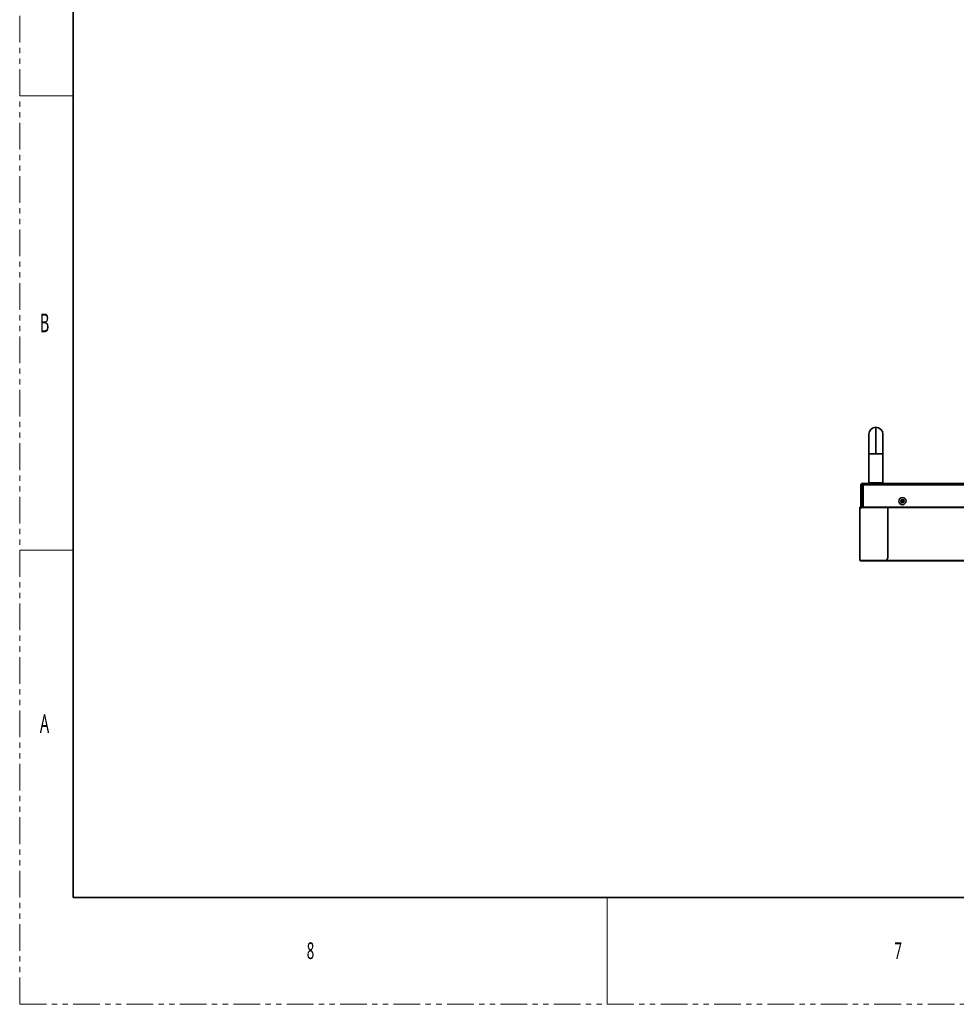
# Model space of a CAD drawing. Header units: millimetres. Extents: x 2 to 1120, y -2 to 861.
# Tile 1 of 226: x 2 to 225, y -2 to 232. Entities that reach past the tile are written whole.
import ezdxf

# ---------------------------------------------------------------- set-up
doc = ezdxf.new("R2010")
doc.units = ezdxf.units.MM
doc.linetypes.add('PHANTOM', pattern=[12.7, 6.35, -1.27, 1.27, -1.27, 1.27, -1.27])
doc.styles.add('SLDTEXTSTYLE1', font='meiryo.ttc', dxfattribs={"width": 0.6})

msp = doc.modelspace()

# ---------------------------------------------------------------- linework, layer by layer
at = {"color": 7, "linetype": 'PHANTOM', "lineweight": 18}
for q in [(2.3854, 861.358), (1119.9854, -2.242)]:
    msp.add_line((2.3854, -2.242), q, dxfattribs=at)
at = {"color": 7, "linetype": 'Continuous', "lineweight": 35}
for p, q in [((15.0854, 835.958), (15.0854, 23.158)), ((205.9677, 134.9119), (205.9677, 128.5785)), ((204.3011, 128.5785), (204.3011, 121.7452)), ((207.6344, 121.7452), (207.6344, 128.5785)), ((204.3011, 121.7452), (204.4677, 121.5785)), ((205.9677, 121.7452), (204.3011, 121.7452)), ((207.6344, 121.7452), (205.9677, 121.7452)), ((207.4677, 121.5785), (207.6344, 121.7452)), ((202.7344, 121.2452), (202.4011, 121.2452)), ((202.4011, 121.2452), (202.4011, 115.8985)), ((605.1411, 121.5785), (202.7344, 121.5785)), ((202.7344, 121.2452), (202.7344, 121.5785)), ((202.9701, 121.2452), (202.7344, 121.2452)), ((202.7344, 121.2452), (202.7344, 115.8985)), ((202.9701, 121.2452), (604.9053, 121.2452)), ((202.9701, 115.8985), (202.9701, 121.2452)), ((202.9701, 118.1119), (202.8344, 118.1119)), ((211.8823, 117.5119), (212.6598, 117.5119)), ((211.8969, 117.1785), (212.6452, 117.1785)), ((202.1094, 115.8452), (202.1361, 115.8452)), ((202.1094, 103.3113), (202.1094, 115.5785)), ((202.1361, 115.5785), (202.1094, 115.5785)), ((202.1364, 103.3119), (202.1364, 115.5785)), ((202.1364, 115.5785), (202.1364, 115.5785)), ((202.1627, 115.8719), (202.1627, 115.8985)), ((202.1627, 115.8985), (202.3208, 115.8985)), ((202.1627, 115.8719), (202.3208, 115.8719)), ((202.3208, 115.8985), (202.5555, 115.8985)), ((202.3208, 115.8985), (202.3208, 115.8719)), ((202.3208, 115.8719), (202.5539, 115.8719)), ((202.3791, 115.8685), (202.5636, 115.8685)), ((208.8031, 115.8452), (202.558, 115.8452)), ((202.5755, 115.8985), (208.8031, 115.8985)), ((202.8344, 116.6119), (202.9701, 116.6119)), ((373.7277, 115.8919), (208.8031, 115.8919)), ((208.8031, 103.8785), (208.8031, 115.8452)), ((373.7294, 115.8452), (208.8031, 115.8452)), ((202.1094, 103.3113), (202.1361, 103.3113)), ((202.1094, 103.2119), (202.1094, 103.3113)), ((202.1094, 103.2119), (202.1361, 103.2119)), ((202.1361, 103.2119), (202.1361, 103.3113)), ((202.1361, 103.2119), (202.1594, 103.2119)), ((202.1364, 103.3119), (202.2364, 103.2119)), ((202.1594, 103.2119), (202.1594, 103.2889)), ((202.2359, 103.2119), (202.1594, 103.2883)), ((202.2261, 103.1952), (202.2261, 103.1452)), ((202.2261, 103.1952), (605.6294, 103.1952)), ((202.2261, 103.1452), (605.6294, 103.1452)), ((202.2359, 103.2119), (202.2364, 103.2119)), ((202.2364, 103.2119), (208.4697, 103.2785)), ((207.2277, 103.2653), (207.2277, 103.2119)), ((207.2277, 103.2119), (600.6277, 103.2119)), ((208.4697, 103.2785), (208.8031, 103.8785)), ((15.0854, 23.158), (1107.2854, 23.158))]:
    msp.add_line(p, q, dxfattribs=at)
at = {"color": 7, "linetype": 'Continuous', "lineweight": 18}
for p, q in [((2.3854, 213.658), (15.0854, 213.658)), ((2.3854, 105.708), (15.0854, 105.708)), ((142.0854, 23.158), (142.0854, -2.242))]:
    msp.add_line(p, q, dxfattribs=at)
at = {"color": 8, "linetype": 'Continuous', "lineweight": 35}
for p, q in [((204.3011, 128.5785), (205.9677, 128.5785)), ((205.9677, 128.5785), (207.6344, 128.5785)), ((202.8344, 118.1119), (202.8344, 116.6119))]:
    msp.add_line(p, q, dxfattribs=at)
at = {"color": 7, "linetype": 'Continuous', "lineweight": 35}
for radius in [0.85, 0.4167]:
    msp.add_circle((212.2711, 117.3619), radius, dxfattribs=at)
for centre, radius, start, end in [((205.9677, 133.2452), 1.6667, 90, 180.019558), ((205.9677, 133.2452), 1.6667, 0.018976, 90), ((202.8344, 118.2119), 0.1, 180, 270), ((202.8344, 116.5119), 0.1, 90, 180)]:
    msp.add_arc(centre, radius, start, end, dxfattribs=at)
for points, knots in [([(204.3011, 133.2452), (204.3011, 133.2265), (204.3011, 133.1883), (204.3011, 132.8785), (204.3011, 132.3886), (204.3011, 131.7339), (204.3011, 130.9726), (204.3011, 130.1632), (204.3011, 129.3597), (204.3011, 128.8311), (204.3011, 128.5785)], [0, 0, 0, 0, 0.12967237, 0.26373412, 0.3991918, 0.53285586, 0.66176487, 0.78353816, 0.89656274, 1, 1, 1, 1]), ([(207.6344, 128.5785), (207.6344, 128.7677), (207.6344, 129.1824), (207.6344, 129.85), (207.6344, 130.5957), (207.6344, 131.3764), (207.6344, 132.1233), (207.6344, 132.7401), (207.6344, 133.1638), (207.6344, 133.218), (207.6344, 133.2452)], [0, 0, 0, 0, 0.0775187, 0.16993381, 0.27798505, 0.40159883, 0.53940162, 0.68835583, 0.84378928, 1, 1, 1, 1]), ([(202.1094, 115.8452), (202.1102, 115.8521), (202.1117, 115.8659), (202.1238, 115.8835), (202.1415, 115.8961), (202.1556, 115.8977), (202.1627, 115.8985)], [0, 0, 0, 0, 0.2473547, 0.49644195, 0.74730849, 1, 1, 1, 1]), ([(202.1361, 115.8452), (202.1364, 115.8486), (202.1372, 115.8555), (202.1433, 115.8643), (202.1521, 115.8706), (202.1592, 115.8715), (202.1627, 115.8719)], [0, 0, 0, 0, 0.25015724, 0.50011109, 0.75000938, 1, 1, 1, 1]), ([(202.1364, 115.5785), (202.1363, 115.5785), (202.1363, 115.5785), (202.1362, 115.5785), (202.1361, 115.5785), (202.1361, 115.5785), (202.1361, 115.5785), (202.1361, 115.5785), (202.1361, 115.5785)], [0, 0, 0, 0, 0.27317731, 0.38987871, 0.5, 0.61012129, 0.72682269, 1, 1, 1, 1]), ([(202.5575, 115.8452), (202.5589, 115.8515), (202.5609, 115.8599), (202.5626, 115.8668), (202.5631, 115.8685)], [0, 0, 0, 0, 0.75351066, 1, 1, 1, 1]), ([(202.5755, 115.8985), (202.5741, 115.8977), (202.5715, 115.8961), (202.5673, 115.8835), (202.5628, 115.8659), (202.5596, 115.8521), (202.558, 115.8452)], [0, 0, 0, 0, 0.2526915, 0.50355802, 0.75264528, 1, 1, 1, 1]), ([(202.5755, 115.8719), (202.5741, 115.8715), (202.5715, 115.8706), (202.5673, 115.8643), (202.5628, 115.8555), (202.5596, 115.8486), (202.558, 115.8452)], [0, 0, 0, 0, 0.24999052, 0.49988877, 0.74984266, 1, 1, 1, 1])]:
    msp.add_open_spline(points, degree=3, knots=knots, dxfattribs=at)
for points in [[(202.4011, 121.2452), (202.4061, 121.2889), (202.4161, 121.3762), (202.4932, 121.4864), (202.6033, 121.5635), (202.6907, 121.5735), (202.7344, 121.5785)], [(202.7344, 121.5785), (202.754, 121.5735), (202.7933, 121.5635), (202.8522, 121.4864), (202.9112, 121.3762), (202.9504, 121.2889), (202.9701, 121.2452)], [(202.1094, 115.5785), (202.1094, 115.5822), (202.1094, 115.5894), (202.1094, 115.6463), (202.1094, 115.7309), (202.1094, 115.8071), (202.1094, 115.8452)], [(202.1364, 115.5785), (202.1328, 115.5785), (202.1258, 115.5785), (202.1168, 115.5785), (202.1106, 115.5785), (202.1098, 115.5785), (202.1094, 115.5785)], [(202.1361, 115.5785), (202.1361, 115.5822), (202.1361, 115.5894), (202.1361, 115.6463), (202.1361, 115.7309), (202.1361, 115.8071), (202.1361, 115.8452)], [(202.558, 115.8452), (202.536, 115.8071), (202.4919, 115.7308), (202.3888, 115.6462), (202.2681, 115.5893), (202.1803, 115.5821), (202.1364, 115.5785)], [(202.1594, 115.8452), (202.1597, 115.8483), (202.1604, 115.8544), (202.1658, 115.8621), (202.1735, 115.8675), (202.1797, 115.8682), (202.1827, 115.8685)], [(207.2277, 115.8452), (207.2277, 115.8487), (207.2277, 115.8557), (207.2277, 115.8645), (207.2277, 115.8707), (207.2277, 115.8715), (207.2277, 115.8719)], [(208.8031, 115.8452), (208.8031, 115.8522), (208.8031, 115.8662), (208.8031, 115.8838), (208.8031, 115.8961), (208.8031, 115.8977), (208.8031, 115.8985)], [(202.1094, 103.3113), (202.1098, 103.3114), (202.1106, 103.3115), (202.1168, 103.3116), (202.1258, 103.3117), (202.1328, 103.3118), (202.1364, 103.3119)], [(202.1361, 103.3113), (202.1361, 103.3114), (202.1361, 103.3115), (202.1361, 103.3116), (202.1363, 103.3117), (202.1363, 103.3118), (202.1364, 103.3119)]]:
    msp.add_open_spline(points, degree=3, dxfattribs=at)

# ---------------------------------------------------------------- texts
at = {"color": 7, "linetype": 'Continuous', "lineweight": 0, "attachment_point": 1, "style": 'SLDTEXTSTYLE1'}
for s, insert, char_height in [('B', (7.1797, 161.9557), 4.445), ('A', (7.1797, 66.7057), 4.445), ('8', (70.6479, 12.4872), 3.9688), ('7', (210.3479, 12.4872), 3.9688)]:
    msp.add_mtext(s, dxfattribs=dict(at, insert=insert, char_height=char_height))

doc.saveas('drawing.dxf')
